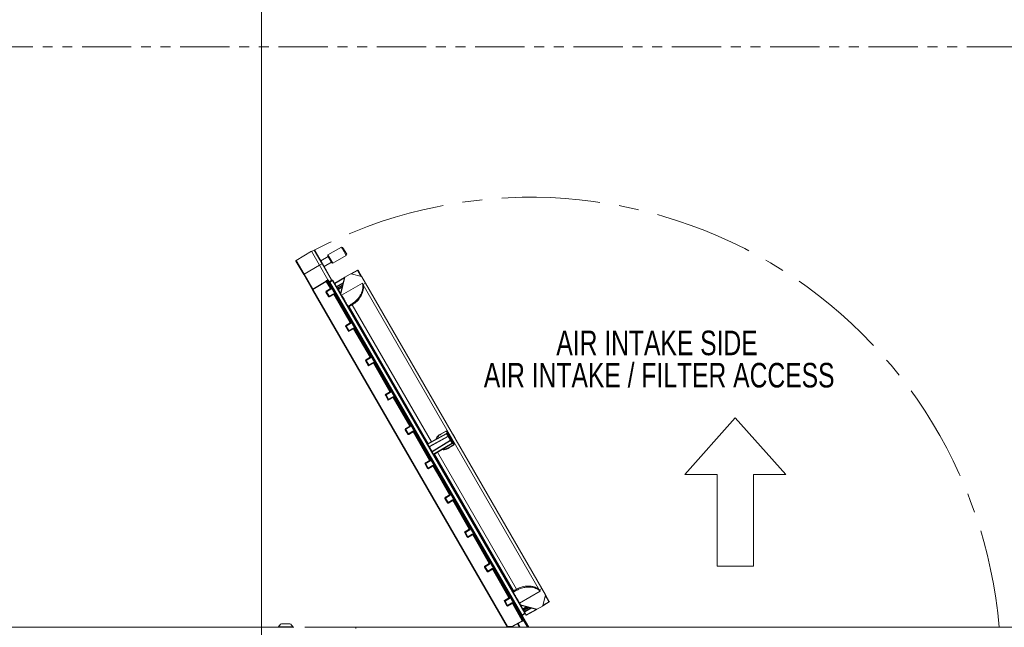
# Model space of a CAD drawing. Header units: millimetres. Extents: x 0 to 1118, y 0 to 864.
# Tile 92 of 235: x 248 to 375, y 624 to 702. Entities that reach past the tile are written whole.
import ezdxf

# ---------------------------------------------------------------- set-up
doc = ezdxf.new("R2010")
doc.units = ezdxf.units.MM
doc.linetypes.add('CENTERX2', pattern=[20.32, 12.7, -2.54, 2.54, -2.54])
doc.linetypes.add('PHANTOM', pattern=[12.7, 6.35, -1.27, 1.27, -1.27, 1.27, -1.27])
doc.styles.add('SLDTEXTSTYLE1', font='TXT', dxfattribs={"width": 0.75})
doc.styles.add('SLDTEXTSTYLE3', font='TXT', dxfattribs={"width": 0.605})
doc.dimstyles.new('SLDDIMSTYLE3', dxfattribs={"dimtxt": 3.175, "dimasz": 3.302, "dimexe": 0, "dimexo": 0.0625, "dimgap": 0.79375, "dimtad": 0, "dimtih": 1, "dimtoh": 1, "dimdec": 0, "dimlfac": 4, "dimrnd": 1e-09, "dimzin": 12, "dimdsep": 46, "dimtxsty": 'SLDTEXTSTYLE3', "dimsah": 1, "dimcen": 0.09, "dimadec": 0, "dimazin": 3, "dimtfac": 1, "dimtofl": 0, "dimtmove": 0, "dimatfit": 3, "dimfxl": 1, "dimfrac": 2, "dimtolj": 1, "dimtzin": 12, "dimarcsym": 0})

# ---------------------------------------------------------------- blocks, each defined once
blk = doc.blocks.new('Block2')
at = {"color": 7, "linetype": 'Continuous', "lineweight": 0}
for p, q in [((-3.2, 649.3), (-55.3, 590.7)), ((48.9, 590.7), (-3.2, 649.3)), ((-55.3, 590.7), (-22, 590.7)), ((-22, 590.7), (-22, 496)), ((15.6, 496), (15.6, 590.7)), ((15.6, 590.7), (48.9, 590.7)), ((-22, 496), (15.6, 496))]:
    blk.add_line(p, q, dxfattribs=at)
blk = doc.blocks.new('_D_8')
at = {"color": 7, "linetype": 'Continuous', "lineweight": 0}
for p, q in [((140.28, 698.7), (92.78, 698.7)), ((94.38, 698.7), (94.38, 666.07)), ((94.38, 623.7), (94.38, 656.32)), ((283.54, 623.7), (92.78, 623.7))]:
    blk.add_line(p, q, dxfattribs=at)
for points in [[(94.38, 698.7), (93.88, 695.39), (94.89, 695.39)], [(94.38, 623.7), (94.89, 627), (93.88, 627)]]:
    blk.add_solid(points, dxfattribs=at)
at = {"color": 7, "linetype": 'Continuous', "lineweight": 0, "char_height": 3.175, "attachment_point": 1, "style": 'SLDTEXTSTYLE3'}
for s, insert in [('300', (90.75, 665.29)), ('MINIMUM CLEARANCE', (70.64, 660.42))]:
    blk.add_mtext(s, dxfattribs=dict(at, insert=insert))
blk = doc.blocks.new('_D_10')
at = {"color": 7, "linetype": 'Continuous', "lineweight": 0}
for p, q in [((141.88, 700.3), (141.88, 713.98)), ((279.38, 478.66), (279.38, 713.98)), ((141.88, 712.38), (186.89, 712.38)), ((279.38, 712.38), (234.38, 712.38))]:
    blk.add_line(p, q, dxfattribs=at)
for points in [[(141.88, 712.38), (145.19, 711.87), (145.19, 712.89)], [(279.38, 712.38), (276.08, 712.89), (276.08, 711.87)]]:
    blk.add_solid(points, dxfattribs=at)
at = {"color": 7, "linetype": 'Continuous', "lineweight": 0, "char_height": 3.175, "attachment_point": 1, "style": 'SLDTEXTSTYLE3'}
for s, insert in [('550', (207, 716.47)), ('MINIMUM CLEARANCE', (186.89, 711.6))]:
    blk.add_mtext(s, dxfattribs=dict(at, insert=insert))
blk = doc.blocks.new('SW_NOTE_28')
at = {"color": 0, "linetype": 'Continuous', "lineweight": 0, "char_height": 3.175, "attachment_point": 2, "style": 'SLDTEXTSTYLE1'}
for s, insert in [('AIR INTAKE SIDE', (15.48, 4.09)), ('AIR INTAKE / FILTER ACCESS', (15.76, -0.08))]:
    blk.add_mtext(s, dxfattribs=dict(at, insert=insert))

msp = doc.modelspace()

# ---------------------------------------------------------------- linework, layer by layer
at = {"color": 7, "linetype": 'PHANTOM', "lineweight": 0}
msp.add_line((141.885, 698.696), (582.885, 698.696), dxfattribs=at)
at = {"color": 7, "linetype": 'Continuous', "lineweight": 15}
for p, q in [((289.7, 672.829), (287.944, 671.815)), ((289.871, 672.783), (289.7, 672.829)), ((289.83, 672.604), (289.7, 672.829)), ((289.871, 672.783), (289.975, 672.603)), ((285.831, 672.28), (283.837, 671.082)), ((285.831, 672.28), (286.874, 670.475)), ((286.177, 672.433), (285.848, 672.251)), ((286.245, 672.414), (287.242, 670.688)), ((287.988, 671.595), (287.035, 671.045)), ((287.944, 671.815), (287.944, 671.671)), ((287.944, 671.815), (288.569, 670.733)), ((288.444, 670.805), (287.944, 671.671)), ((288.569, 670.733), (290.325, 671.746)), ((290.325, 671.746), (289.83, 672.604)), ((289.975, 672.603), (290.371, 671.917)), ((290.325, 671.746), (290.371, 671.917)), ((284.817, 669.288), (283.82, 671.015)), ((287.949, 668.613), (286.874, 670.475)), ((287.242, 670.688), (288.466, 668.568)), ((287.448, 670.33), (288.4, 670.88)), ((288.444, 670.805), (288.569, 670.733)), ((285.962, 667.304), (284.817, 669.288)), ((290.148, 668.934), (290.821, 669.339)), ((290.832, 669.32), (290.821, 669.339)), ((290.832, 669.32), (290.907, 669.362)), ((290.907, 669.362), (291.773, 669.841)), ((292.296, 669.004), (290.944, 669.366)), ((291.841, 669.822), (292.326, 668.981)), ((292.179, 669.136), (292.06, 669.067)), ((292.248, 669.017), (292.179, 669.136)), ((292.801, 668.158), (292.326, 668.981)), ((285.98, 667.372), (287.717, 668.416)), ((287.801, 668.466), (287.717, 668.416)), ((288.313, 667.481), (287.784, 668.399)), ((287.801, 668.466), (287.91, 668.532)), ((313.202, 624.624), (287.891, 668.462)), ((287.91, 668.532), (287.974, 668.57)), ((287.949, 668.613), (287.974, 668.57)), ((287.974, 668.57), (313.275, 624.747)), ((288.162, 668.342), (288.535, 668.548)), ((288.466, 668.568), (288.466, 668.566)), ((288.569, 668.539), (288.581, 668.517)), ((288.581, 668.517), (313.407, 625.518)), ((288.849, 668.152), (290.11, 668.911)), ((289.92, 668.209), (289.084, 667.746)), ((289.906, 668.153), (289.101, 667.715)), ((289.575, 666.824), (290.087, 668.88)), ((290.11, 668.911), (290.148, 668.934)), ((292.801, 668.158), (292.482, 667.975)), ((292.482, 667.975), (292.508, 667.939)), ((292.508, 667.939), (315.244, 628.558)), ((292.801, 668.158), (315.581, 628.703)), ((311.099, 623.766), (285.962, 667.304)), ((288.045, 666.445), (287.72, 667.01)), ((287.737, 667.078), (288.296, 667.413)), ((288.683, 666.743), (288.113, 666.427)), ((290.876, 663.043), (288.751, 666.724)), ((290.528, 665.184), (290.641, 665.247)), ((290.554, 665.198), (290.611, 665.23)), ((290.3, 662.639), (290.858, 662.975)), ((290.608, 662.007), (290.282, 662.571)), ((291.246, 662.304), (290.676, 661.988)), ((293.438, 658.605), (291.313, 662.286)), ((293.17, 657.569), (292.845, 658.133)), ((292.862, 658.201), (293.421, 658.537)), ((293.808, 657.866), (293.238, 657.55)), ((296.001, 654.166), (293.876, 657.847)), ((295.733, 653.13), (295.407, 653.695)), ((295.425, 653.763), (295.983, 654.098)), ((296.371, 653.428), (295.801, 653.112)), ((298.563, 649.728), (296.438, 653.409)), ((298.295, 648.692), (297.97, 649.256)), ((297.987, 649.324), (298.546, 649.66)), ((298.933, 648.989), (298.363, 648.673)), ((301.126, 645.289), (299.001, 648.97)), ((300.824, 647.41), (303.253, 648.756)), ((303.228, 649.03), (302.61, 648.688)), ((304.246, 647.364), (303.295, 649.011)), ((303.321, 648.737), (303.502, 648.424)), ((304.093, 648.649), (304.332, 648.237)), ((303.485, 648.356), (301.056, 647.009)), ((303.773, 647.856), (301.393, 646.426)), ((304.004, 647.456), (301.624, 646.025)), ((303.552, 648.337), (303.502, 648.424)), ((303.623, 648.445), (303.522, 648.389)), ((303.552, 648.337), (303.791, 647.924)), ((303.841, 647.837), (303.791, 647.924)), ((303.821, 647.872), (303.919, 647.931)), ((303.841, 647.837), (304.022, 647.524)), ((303.624, 646.933), (304.229, 647.297)), ((300.858, 644.254), (300.532, 644.818)), ((300.55, 644.886), (301.108, 645.222)), ((301.496, 644.551), (300.926, 644.235)), ((303.688, 640.851), (301.563, 644.532)), ((303.42, 639.815), (303.095, 640.38)), ((303.112, 640.447), (303.671, 640.783)), ((304.058, 640.112), (303.488, 639.796)), ((306.251, 636.413), (304.126, 640.094)), ((305.983, 635.377), (305.657, 635.941)), ((305.675, 636.009), (306.233, 636.345)), ((306.621, 635.674), (306.051, 635.358)), ((308.813, 631.974), (306.688, 635.655)), ((308.545, 630.938), (308.22, 631.503)), ((308.237, 631.571), (308.796, 631.906)), ((309.183, 631.236), (308.613, 630.92)), ((311.376, 627.536), (309.251, 631.217)), ((311.979, 628.288), (311.868, 628.221)), ((311.95, 628.27), (311.894, 628.237)), ((315.244, 628.558), (315.262, 628.518)), ((315.581, 628.703), (315.262, 628.518)), ((315.581, 628.703), (316.047, 627.896)), ((311.108, 626.5), (310.782, 627.064)), ((310.8, 627.132), (311.358, 627.468)), ((316.524, 626.971), (315.691, 626.47)), ((315.714, 626.501), (316.052, 627.859)), ((315.988, 627.601), (316.116, 627.675)), ((316.116, 627.675), (316.039, 627.809)), ((316.047, 627.896), (316.541, 627.039)), ((311.746, 626.797), (311.176, 626.481)), ((313.093, 624.562), (311.813, 626.779)), ((314.874, 626.004), (312.827, 626.553)), ((313.347, 625.72), (314.135, 626.202)), ((313.365, 625.69), (314.192, 626.187)), ((314.911, 626.009), (313.6, 625.283)), ((314.952, 626.032), (314.911, 626.009)), ((314.952, 626.032), (315.613, 626.397)), ((315.602, 626.416), (315.691, 626.47)), ((315.602, 626.416), (315.613, 626.397)), ((313.074, 624.496), (311.708, 623.738)), ((313.411, 625.463), (313.045, 625.243)), ((313.074, 624.496), (313.16, 624.543)), ((313.227, 624.58), (313.16, 624.543)), ((313.227, 624.58), (313.221, 624.56)), ((313.232, 624.6), (313.227, 624.58)), ((313.275, 624.747), (313.232, 624.6)), ((313.737, 623.696), (313.252, 624.537)), ((313.275, 624.747), (313.882, 623.696)), ((313.407, 625.518), (313.419, 625.497)), ((313.532, 625.301), (313.419, 625.497)), ((281.551, 623.761), (281.551, 623.696)), ((282.13, 623.761), (281.551, 623.761)), ((282.287, 624.166), (281.96, 624.166)), ((283.426, 623.761), (282.13, 623.761)), ((283.016, 624.166), (282.287, 624.166)), ((283.426, 623.696), (283.426, 623.761)), ((284.985, 623.696), (285.135, 623.696)), ((285.135, 623.696), (291.498, 623.696)), ((291.547, 623.696), (495.722, 623.696)), ((291.547, 623.696), (291.547, 623.549)), ((311.139, 623.696), (311.099, 623.766)), ((311.682, 623.732), (311.141, 623.741)), ((312.727, 623.696), (312.461, 624.156))]:
    msp.add_line(p, q, dxfattribs=at)
at = {"color": 9, "linetype": 'Continuous', "lineweight": 0}
for p, q in [((287.199, 670.663), (286.177, 672.433)), ((283.837, 671.082), (284.859, 669.312)), ((284.859, 669.312), (286.874, 670.475)), ((286.874, 670.475), (287.199, 670.663)), ((287.199, 670.663), (287.242, 670.688)), ((288.423, 668.543), (287.199, 670.663)), ((284.817, 669.288), (284.859, 669.312)), ((284.859, 669.312), (285.98, 667.372)), ((291.783, 669.799), (290.983, 669.356)), ((292.169, 669.13), (291.783, 669.799)), ((287.742, 668.373), (286.005, 667.329)), ((287.742, 668.373), (287.784, 668.399)), ((288.271, 667.457), (287.742, 668.373)), ((287.776, 668.51), (287.949, 668.613)), ((287.784, 668.399), (287.826, 668.423)), ((287.891, 668.462), (287.826, 668.423)), ((287.826, 668.423), (288.356, 667.506)), ((288.094, 668.361), (288.423, 668.543)), ((288.145, 668.274), (288.187, 668.298)), ((288.56, 668.505), (288.187, 668.298)), ((288.187, 668.298), (313.02, 625.286)), ((288.423, 668.543), (288.466, 668.568)), ((288.56, 668.505), (288.581, 668.517)), ((313.386, 625.506), (288.56, 668.505)), ((290.078, 668.844), (288.859, 668.11)), ((288.859, 668.11), (289.072, 667.741)), ((289.084, 667.746), (289.101, 667.715)), ((289.109, 667.702), (289.101, 667.715)), ((289.901, 668.134), (289.109, 667.702)), ((289.109, 667.702), (289.184, 667.572)), ((289.184, 667.572), (289.858, 667.962)), ((289.835, 667.866), (289.219, 667.511)), ((289.279, 667.407), (289.795, 667.706)), ((290.148, 668.934), (289.617, 666.798)), ((289.717, 666.624), (292.393, 668.159)), ((286.005, 667.329), (285.962, 667.304)), ((286.005, 667.329), (311.141, 623.791)), ((287.677, 666.985), (287.72, 667.01)), ((288.003, 666.421), (287.677, 666.985)), ((287.712, 667.121), (288.271, 667.457)), ((287.72, 667.01), (287.762, 667.034)), ((288.321, 667.37), (287.762, 667.034)), ((287.762, 667.034), (288.088, 666.47)), ((288.003, 666.421), (288.045, 666.445)), ((288.045, 666.445), (288.088, 666.47)), ((288.088, 666.47), (288.658, 666.786)), ((288.708, 666.699), (288.138, 666.383)), ((288.271, 667.457), (288.313, 667.481)), ((288.313, 667.481), (288.356, 667.506)), ((288.708, 666.699), (288.751, 666.724)), ((290.833, 663.018), (288.708, 666.699)), ((288.751, 666.724), (288.793, 666.749)), ((288.793, 666.749), (290.918, 663.067)), ((289.219, 667.511), (289.279, 667.407)), ((289.773, 667.62), (289.311, 667.352)), ((289.311, 667.352), (289.588, 666.873)), ((289.617, 666.798), (289.717, 666.624)), ((290.7, 665.137), (290.606, 665.085)), ((300.908, 647.456), (290.7, 665.137)), ((291.1, 665.364), (301.31, 647.679)), ((290.574, 665.066), (290.606, 665.085)), ((290.606, 665.085), (300.813, 647.405)), ((290.275, 662.683), (290.833, 663.018)), ((290.282, 662.571), (290.325, 662.596)), ((290.883, 662.932), (290.325, 662.596)), ((290.325, 662.596), (290.651, 662.032)), ((290.833, 663.018), (290.876, 663.043)), ((290.876, 663.043), (290.918, 663.067)), ((290.24, 662.547), (290.282, 662.571)), ((290.565, 661.982), (290.24, 662.547)), ((290.565, 661.982), (290.608, 662.007)), ((290.608, 662.007), (290.651, 662.032)), ((290.651, 662.032), (291.221, 662.348)), ((291.271, 662.261), (290.701, 661.945)), ((291.271, 662.261), (291.313, 662.286)), ((293.396, 658.58), (291.271, 662.261)), ((291.313, 662.286), (291.356, 662.31)), ((291.356, 662.31), (293.481, 658.629)), ((292.802, 658.109), (292.845, 658.133)), ((293.128, 657.544), (292.802, 658.109)), ((292.837, 658.244), (293.396, 658.58)), ((292.845, 658.133), (292.887, 658.158)), ((293.446, 658.493), (292.887, 658.158)), ((292.887, 658.158), (293.213, 657.593)), ((293.128, 657.544), (293.17, 657.569)), ((293.17, 657.569), (293.213, 657.593)), ((293.213, 657.593), (293.783, 657.909)), ((293.833, 657.823), (293.263, 657.507)), ((293.396, 658.58), (293.438, 658.605)), ((293.438, 658.605), (293.481, 658.629)), ((293.833, 657.823), (293.876, 657.847)), ((295.958, 654.142), (293.833, 657.823)), ((293.876, 657.847), (293.918, 657.872)), ((293.918, 657.872), (296.043, 654.191)), ((295.365, 653.67), (295.407, 653.695)), ((295.4, 653.806), (295.958, 654.142)), ((295.407, 653.695), (295.45, 653.719)), ((296.008, 654.055), (295.45, 653.719)), ((295.45, 653.719), (295.776, 653.155)), ((295.958, 654.142), (296.001, 654.166)), ((296.001, 654.166), (296.043, 654.191)), ((295.69, 653.106), (295.365, 653.67)), ((295.69, 653.106), (295.733, 653.13)), ((295.733, 653.13), (295.776, 653.155)), ((295.776, 653.155), (296.346, 653.471)), ((296.396, 653.384), (295.826, 653.068)), ((296.396, 653.384), (296.438, 653.409)), ((298.521, 649.703), (296.396, 653.384)), ((296.438, 653.409), (296.481, 653.433)), ((296.481, 653.433), (298.606, 649.752)), ((297.927, 649.232), (297.97, 649.256)), ((298.253, 648.667), (297.927, 649.232)), ((297.962, 649.367), (298.521, 649.703)), ((297.97, 649.256), (298.012, 649.281)), ((298.571, 649.617), (298.012, 649.281)), ((298.012, 649.281), (298.338, 648.716)), ((298.253, 648.667), (298.295, 648.692)), ((298.295, 648.692), (298.338, 648.716)), ((298.338, 648.716), (298.908, 649.032)), ((298.958, 648.946), (298.388, 648.63)), ((298.521, 649.703), (298.563, 649.728)), ((298.563, 649.728), (298.606, 649.752)), ((298.958, 648.946), (299.001, 648.97)), ((301.083, 645.265), (298.958, 648.946)), ((299.001, 648.97), (299.043, 648.995)), ((299.043, 648.995), (301.168, 645.314)), ((303.278, 648.713), (300.849, 647.367)), ((302.555, 648.714), (303.173, 649.056)), ((303.278, 648.713), (303.321, 648.737)), ((303.46, 648.399), (303.278, 648.713)), ((303.308, 649.018), (303.295, 649.011)), ((303.308, 649.018), (304.258, 647.371)), ((300.807, 647.342), (300.849, 647.367)), ((300.849, 647.367), (301.031, 647.053)), ((301.031, 647.053), (303.46, 648.399)), ((303.798, 647.813), (301.418, 646.383)), ((301.599, 646.069), (303.979, 647.499)), ((303.46, 648.399), (303.502, 648.424)), ((303.773, 647.856), (303.485, 648.356)), ((303.582, 648.361), (303.608, 648.339)), ((303.608, 648.339), (303.82, 647.971)), ((303.798, 647.813), (303.841, 647.837)), ((303.979, 647.499), (303.798, 647.813)), ((303.979, 647.499), (304.022, 647.524)), ((304.258, 647.371), (304.246, 647.364)), ((300.988, 647.028), (301.031, 647.053)), ((301.056, 647.009), (301.393, 646.426)), ((301.418, 646.383), (301.375, 646.358)), ((301.418, 646.383), (301.599, 646.069)), ((301.599, 646.069), (301.556, 646.044)), ((311.913, 628.393), (301.705, 646.074)), ((302.1, 646.312), (312.31, 628.627)), ((304.223, 647.236), (303.618, 646.872)), ((300.49, 644.793), (300.532, 644.818)), ((300.815, 644.229), (300.49, 644.793)), ((300.525, 644.929), (301.083, 645.265)), ((300.532, 644.818), (300.575, 644.842)), ((301.133, 645.178), (300.575, 644.842)), ((300.575, 644.842), (300.901, 644.278)), ((301.083, 645.265), (301.126, 645.289)), ((301.126, 645.289), (301.168, 645.314)), ((301.614, 646.018), (311.821, 628.338)), ((300.815, 644.229), (300.858, 644.254)), ((300.858, 644.254), (300.901, 644.278)), ((300.901, 644.278), (301.471, 644.594)), ((301.521, 644.508), (300.951, 644.191)), ((301.521, 644.508), (301.563, 644.532)), ((303.646, 640.826), (301.521, 644.508)), ((301.563, 644.532), (301.606, 644.557)), ((301.606, 644.557), (303.731, 640.876)), ((303.052, 640.355), (303.095, 640.38)), ((303.378, 639.791), (303.052, 640.355)), ((303.087, 640.491), (303.646, 640.826)), ((303.095, 640.38), (303.137, 640.404)), ((303.696, 640.74), (303.137, 640.404)), ((303.137, 640.404), (303.463, 639.84)), ((303.378, 639.791), (303.42, 639.815)), ((303.42, 639.815), (303.463, 639.84)), ((303.463, 639.84), (304.033, 640.156)), ((304.083, 640.069), (303.513, 639.753)), ((303.646, 640.826), (303.688, 640.851)), ((303.688, 640.851), (303.731, 640.876)), ((304.083, 640.069), (304.126, 640.094)), ((306.208, 636.388), (304.083, 640.069)), ((304.126, 640.094), (304.168, 640.118)), ((304.168, 640.118), (306.293, 636.437)), ((305.615, 635.917), (305.657, 635.941)), ((305.94, 635.352), (305.615, 635.917)), ((305.65, 636.052), (306.208, 636.388)), ((305.657, 635.941), (305.7, 635.966)), ((306.258, 636.301), (305.7, 635.966)), ((305.7, 635.966), (306.026, 635.401)), ((306.208, 636.388), (306.251, 636.413)), ((306.251, 636.413), (306.293, 636.437)), ((305.94, 635.352), (305.983, 635.377)), ((305.983, 635.377), (306.026, 635.401)), ((306.026, 635.401), (306.596, 635.717)), ((306.646, 635.631), (306.076, 635.315)), ((306.646, 635.631), (306.688, 635.655)), ((308.771, 631.95), (306.646, 635.631)), ((306.688, 635.655), (306.731, 635.68)), ((306.731, 635.68), (308.856, 631.999)), ((308.177, 631.478), (308.22, 631.503)), ((308.503, 630.914), (308.177, 631.478)), ((308.212, 631.614), (308.771, 631.95)), ((308.22, 631.503), (308.262, 631.527)), ((308.821, 631.863), (308.262, 631.527)), ((308.262, 631.527), (308.588, 630.963)), ((308.503, 630.914), (308.545, 630.938)), ((308.545, 630.938), (308.588, 630.963)), ((308.588, 630.963), (309.158, 631.279)), ((309.208, 631.192), (308.638, 630.876)), ((308.771, 631.95), (308.813, 631.974)), ((308.813, 631.974), (308.856, 631.999)), ((309.208, 631.192), (309.251, 631.217)), ((311.333, 627.511), (309.208, 631.192)), ((309.251, 631.217), (309.293, 631.241)), ((309.293, 631.241), (311.418, 627.56)), ((311.821, 628.338), (311.789, 628.32)), ((311.821, 628.338), (311.913, 628.393)), ((312.71, 626.799), (315.377, 628.349)), ((310.74, 627.04), (310.782, 627.064)), ((311.065, 626.475), (310.74, 627.04)), ((310.775, 627.176), (311.333, 627.511)), ((310.782, 627.064), (310.825, 627.089)), ((311.383, 627.425), (310.825, 627.089)), ((310.825, 627.089), (311.151, 626.525)), ((311.333, 627.511), (311.376, 627.536)), ((311.376, 627.536), (311.418, 627.56)), ((315.723, 626.538), (316.493, 627.001)), ((316.493, 627.001), (316.107, 627.669)), ((311.065, 626.475), (311.108, 626.5)), ((311.108, 626.5), (311.151, 626.525)), ((311.151, 626.525), (311.721, 626.841)), ((311.771, 626.754), (311.201, 626.438)), ((311.771, 626.754), (311.813, 626.779)), ((313.049, 624.539), (311.771, 626.754)), ((311.813, 626.779), (311.856, 626.803)), ((311.856, 626.803), (313.135, 624.587)), ((312.71, 626.799), (312.824, 626.602)), ((312.824, 626.602), (314.952, 626.032)), ((312.874, 626.54), (313.137, 626.083)), ((313.683, 626.323), (313.169, 626.028)), ((313.169, 626.028), (313.229, 625.924)), ((313.229, 625.924), (313.845, 626.28)), ((313.942, 626.254), (313.265, 625.863)), ((313.265, 625.863), (313.339, 625.733)), ((313.339, 625.733), (314.116, 626.207)), ((313.347, 625.72), (313.339, 625.733)), ((313.347, 625.72), (313.365, 625.69)), ((313.568, 625.313), (314.836, 626.014)), ((311.683, 623.781), (313.049, 624.539)), ((312.977, 625.262), (313.02, 625.286)), ((313.02, 625.286), (313.386, 625.506)), ((313.049, 624.539), (313.093, 624.562)), ((313.093, 624.562), (313.135, 624.587)), ((313.135, 624.587), (313.202, 624.624)), ((313.252, 624.537), (313.185, 624.5)), ((313.355, 625.682), (313.568, 625.313)), ((313.386, 625.506), (313.407, 625.518)), ((311.099, 623.766), (311.141, 623.791)), ((311.141, 623.791), (311.683, 623.781)), ((311.17, 623.741), (311.196, 623.696)), ((312.67, 623.696), (312.418, 624.132)), ((312.504, 624.18), (312.784, 623.696))]:
    msp.add_line(p, q, dxfattribs=at)
at = {"color": 9, "linetype": 'Continuous', "lineweight": 0, "flags": 128}
for points in [[(289.254, 667.352), (289.258, 667.348), (289.263, 667.344), (289.269, 667.343), (289.276, 667.342), (289.285, 667.343), (289.293, 667.345), (289.302, 667.348), (289.311, 667.352)], [(289.575, 666.824), (289.575, 666.821), (289.577, 666.818), (289.581, 666.814), (289.586, 666.811), (289.592, 666.807), (289.6, 666.804), (289.608, 666.801), (289.617, 666.798)], [(303.59, 648.426), (303.471, 648.629), (303.344, 648.844), (303.26, 648.983), (303.228, 649.03), (303.228, 649.03), (303.228, 649.03)], [(302.751, 646.702), (302.986, 646.698), (303.624, 646.933), (303.624, 646.933), (303.624, 646.933)], [(312.824, 626.602), (312.822, 626.593), (312.821, 626.584), (312.82, 626.576), (312.82, 626.568), (312.821, 626.562), (312.822, 626.557), (312.824, 626.554), (312.827, 626.553)], [(313.109, 626.034), (313.107, 626.039), (313.107, 626.045), (313.108, 626.052), (313.112, 626.058), (313.116, 626.065), (313.122, 626.072), (313.129, 626.078), (313.137, 626.083)], [(313.137, 626.083), (313.224, 626.133), (313.571, 626.332), (313.596, 626.347)]]:
    msp.add_lwpolyline(points, dxfattribs=at)
at = {"color": 7, "linetype": 'CENTERX2', "lineweight": 0}
msp.add_arc((314.162, 618.558), 60.709, 4.85437, 117.44933, dxfattribs=at)
at = {"color": 7, "linetype": 'Continuous', "lineweight": 15}
for centre, radius, start, end in [((286.201, 672.389), 0.05, 30, 119), ((283.863, 671.04), 0.05, 121, 210), ((290.932, 669.318), 0.05, 75, 118.96938), ((291.797, 669.797), 0.05, 30, 118.96938), ((292.283, 668.956), 0.05, 30, 75), ((287.827, 668.424), 0.05, 121, 210), ((288.138, 668.385), 0.05, 210, 299), ((288.51, 668.591), 0.05, 210, 299), ((288.547, 668.526), 0.025, 30, 119), ((288.874, 668.11), 0.05, 121.03062, 210), ((289.059, 667.789), 0.05, 210, 299), ((289.077, 667.758), 0.05, 210, 298.98951), ((290.135, 668.868), 0.05, 121.03062, 166.03062), ((286.005, 667.329), 0.05, 121, 210), ((287.763, 667.035), 0.05, 121, 210), ((288.089, 666.47), 0.05, 210, 299), ((288.27, 667.456), 0.05, 301, 30), ((288.707, 666.699), 0.05, 30, 119), ((289.624, 666.812), 0.05, 166.03062, 210), ((290.53, 665.242), 0.05, 210.00022, 299.02627), ((290.325, 662.596), 0.05, 121, 210), ((290.833, 663.018), 0.05, 301, 30), ((290.651, 662.032), 0.05, 210, 299), ((291.27, 662.261), 0.05, 30, 119), ((292.888, 658.158), 0.05, 121, 210), ((293.214, 657.594), 0.05, 210, 299), ((293.395, 658.58), 0.05, 301, 30), ((293.832, 657.822), 0.05, 30, 119), ((295.45, 653.72), 0.05, 121, 210), ((295.958, 654.141), 0.05, 301, 30), ((295.776, 653.155), 0.05, 210, 299), ((296.395, 653.384), 0.05, 30, 119), ((298.013, 649.281), 0.05, 121, 210), ((298.339, 648.717), 0.05, 210, 299), ((298.52, 649.703), 0.05, 301, 30), ((298.957, 648.945), 0.05, 30, 119), ((303.252, 648.986), 0.05, 30, 118.96938), ((303.278, 648.712), 0.05, 30, 119), ((304.05, 648.624), 0.05, 30, 90), ((300.8, 647.454), 0.05, 210, 299), ((303.509, 648.312), 0.05, 30, 119), ((303.747, 647.899), 0.05, 301, 30), ((303.979, 647.499), 0.05, 301, 30), ((304.203, 647.339), 0.05, 301.03062, 30), ((304.289, 648.212), 0.05, 330, 30), ((301.031, 647.053), 0.05, 210, 299), ((301.418, 646.383), 0.05, 121, 210), ((300.575, 644.843), 0.05, 121, 210), ((301.083, 645.264), 0.05, 301, 30), ((301.65, 645.982), 0.05, 121, 210), ((300.901, 644.279), 0.05, 210, 299), ((301.52, 644.507), 0.05, 30, 119), ((303.138, 640.405), 0.05, 121, 210), ((303.464, 639.84), 0.05, 210, 299), ((303.645, 640.826), 0.05, 301, 30), ((304.082, 640.069), 0.05, 30, 119), ((305.7, 635.966), 0.05, 121, 210), ((306.208, 636.388), 0.05, 301, 30), ((306.026, 635.402), 0.05, 210, 299), ((306.645, 635.63), 0.05, 30, 119), ((308.263, 631.528), 0.05, 121, 210), ((308.589, 630.963), 0.05, 210, 299), ((308.77, 631.949), 0.05, 301, 30), ((309.207, 631.192), 0.05, 30, 119), ((310.825, 627.089), 0.05, 121, 210), ((311.333, 627.511), 0.05, 301, 30), ((311.92, 628.194), 0.05, 120.97373, 209.99978), ((316.003, 627.871), 0.05, 346.03062, 30), ((316.498, 627.014), 0.05, 301.03062, 30), ((311.151, 626.525), 0.05, 210, 299), ((311.77, 626.754), 0.05, 30, 119), ((312.84, 626.601), 0.05, 210, 255), ((313.373, 625.678), 0.05, 121.70066, 210), ((314.887, 626.052), 0.05, 255, 298.96938), ((315.666, 626.513), 0.05, 301.03062, 346.03062), ((313.071, 625.2), 0.05, 121, 210), ((313.136, 624.587), 0.05, 210, 299), ((313.39, 625.647), 0.05, 121, 210), ((313.398, 625.484), 0.025, 301, 30), ((313.575, 625.326), 0.05, 210, 298.96938), ((282.488, 623.222), 1.081, 119.2162, 150.11785), ((282.488, 623.222), 1.081, 29.88215, 60.7838), ((311.142, 623.791), 0.05, 210, 269), ((311.683, 623.782), 0.05, 269, 299)]:
    msp.add_arc(centre, radius, start, end, dxfattribs=at)
at = {"color": 9, "linetype": 'Continuous', "lineweight": 0}
for centre, radius, start, end in [((291.825, 669.831), 0.0526, 169.65662, 218.17759), ((291.848, 669.722), 0.101, 94.26769, 129.94654), ((288.35, 668.752), 0.717, 208.00162, 211.99838), ((287.828, 668.424), 0.1, 121, 180.98992), ((287.168, 668.13), 0.717, 28.00162, 31.99838), ((288.434, 668.803), 0.717, 208.00162, 211.99838), ((288.79, 667.932), 0.712, 117.0242, 120.9758), ((288.88, 668.059), 0.0554, 112.54899, 152.86326), ((288.896, 668.142), 0.0485, 167.58304, 220.56458), ((289.082, 667.737), 0.0443, 221.22551, 307.30015), ((286.612, 667.708), 0.717, 208.00162, 211.99838), ((287.764, 667.035), 0.1, 121, 210), ((287.104, 666.741), 0.717, 28.00162, 31.99838), ((288.37, 667.414), 0.717, 208.00162, 211.99838), ((288.09, 666.471), 0.1, 210, 299), ((288.721, 666.807), 0.717, 208.00162, 211.99838), ((287.505, 666.047), 0.717, 28.00162, 31.99838), ((287.663, 667.077), 0.717, 28.00162, 31.99838), ((288.929, 667.75), 0.717, 208.00162, 211.99838), ((288.269, 667.456), 0.1, 301, 30), ((288.707, 666.699), 0.1, 30, 119), ((289.291, 667.123), 0.717, 208.00162, 211.99838), ((288.075, 666.363), 0.717, 28.00162, 31.99838), ((289.157, 667.607), 0.0443, 221.22551, 307.30015), ((289.236, 667.47), 0.0443, 112.69985, 198.77449), ((289.296, 667.366), 0.0443, 112.69985, 198.77449), ((290.936, 668.327), 1.896, 209.04306, 210.95694), ((289.583, 666.842), 0.0554, 267.13674, 307.45101), ((289.683, 666.668), 0.0554, 267.13674, 307.45101), ((290.56, 665.093), 0.146, 17.52006, 69.65735), ((290.993, 665.316), 0.117, 24.17632, 104.87464), ((290.326, 662.597), 0.1, 121, 210), ((289.667, 662.303), 0.717, 28.00162, 31.99838), ((290.933, 662.976), 0.717, 208.00162, 211.99838), ((290.225, 662.638), 0.717, 28.00162, 31.99838), ((291.491, 663.312), 0.717, 208.00162, 211.99838), ((290.832, 663.017), 0.1, 301, 30), ((290.652, 662.032), 0.1, 210, 299), ((291.283, 662.368), 0.717, 208.00162, 211.99838), ((290.068, 661.608), 0.717, 28.00162, 31.99838), ((291.269, 662.26), 0.1, 30, 119), ((291.854, 662.684), 0.717, 208.00162, 211.99838), ((290.638, 661.924), 0.717, 28.00162, 31.99838), ((292.889, 658.159), 0.1, 121, 210), ((292.229, 657.864), 0.717, 28.00162, 31.99838), ((293.495, 658.537), 0.717, 208.00162, 211.99838), ((293.215, 657.594), 0.1, 210, 299), ((293.846, 657.93), 0.717, 208.00162, 211.99838), ((292.63, 657.17), 0.717, 28.00162, 31.99838), ((292.788, 658.2), 0.717, 28.00162, 31.99838), ((294.054, 658.873), 0.717, 208.00162, 211.99838), ((293.394, 658.579), 0.1, 301, 30), ((293.832, 657.822), 0.1, 30, 119), ((294.416, 658.246), 0.717, 208.00162, 211.99838), ((293.2, 657.486), 0.717, 28.00162, 31.99838), ((295.451, 653.72), 0.1, 121, 210), ((294.792, 653.426), 0.717, 28.00162, 31.99838), ((296.058, 654.099), 0.717, 208.00162, 211.99838), ((295.35, 653.762), 0.717, 28.00162, 31.99838), ((296.616, 654.435), 0.717, 208.00162, 211.99838), ((295.957, 654.141), 0.1, 301, 30), ((295.777, 653.156), 0.1, 210, 299), ((296.408, 653.491), 0.717, 208.00162, 211.99838), ((295.193, 652.732), 0.717, 28.00162, 31.99838), ((296.394, 653.383), 0.1, 30, 119), ((296.979, 653.807), 0.717, 208.00162, 211.99838), ((295.763, 653.048), 0.717, 28.00162, 31.99838), ((298.014, 649.282), 0.1, 121, 210), ((297.354, 648.988), 0.717, 28.00162, 31.99838), ((298.62, 649.661), 0.717, 208.00162, 211.99838), ((298.34, 648.717), 0.1, 210, 299), ((298.971, 649.053), 0.717, 208.00162, 211.99838), ((297.755, 648.293), 0.717, 28.00162, 31.99838), ((297.913, 649.323), 0.717, 28.00162, 31.99838), ((299.179, 649.996), 0.717, 208.00162, 211.99838), ((298.519, 649.702), 0.1, 301, 30), ((298.957, 648.945), 0.1, 30, 119), ((299.541, 649.369), 0.717, 208.00162, 211.99838), ((298.325, 648.609), 0.717, 28.00162, 31.99838), ((302.596, 648.73), 0.0446, 201.78796, 288.30879), ((303.221, 648.968), 0.1, 30, 118.96938), ((303.214, 649.072), 0.0446, 201.78796, 288.30879), ((302.646, 648.376), 0.717, 28.00162, 31.99838), ((303.553, 648.393), 0.0437, 258.85062, 311.59295), ((303.581, 648.375), 0.0444, 220.82721, 307.09634), ((303.838, 647.93), 0.0444, 112.90366, 199.17279), ((303.84, 647.896), 0.0437, 108.40705, 161.14938), ((303.371, 647.119), 0.717, 28.00162, 31.99838), ((304.172, 647.321), 0.1, 301.03062, 30), ((301.664, 647.389), 0.717, 208.00162, 211.99838), ((302.025, 646.762), 0.717, 208.00162, 211.99838), ((303.653, 646.899), 0.0446, 131.69121, 218.21204), ((304.258, 647.263), 0.0446, 131.69121, 218.21204), ((300.576, 644.843), 0.1, 121, 210), ((299.917, 644.549), 0.717, 28.00162, 31.99838), ((301.183, 645.222), 0.717, 208.00162, 211.99838), ((300.475, 644.885), 0.717, 28.00162, 31.99838), ((301.741, 645.558), 0.717, 208.00162, 211.99838), ((301.082, 645.264), 0.1, 301, 30), ((300.902, 644.279), 0.1, 210, 299), ((301.533, 644.615), 0.717, 208.00162, 211.99838), ((300.318, 643.855), 0.717, 28.00162, 31.99838), ((301.519, 644.507), 0.1, 30, 119), ((302.104, 644.931), 0.717, 208.00162, 211.99838), ((300.888, 644.171), 0.717, 28.00162, 31.99838), ((303.139, 640.405), 0.1, 121, 210), ((302.479, 640.111), 0.717, 28.00162, 31.99838), ((303.745, 640.784), 0.717, 208.00162, 211.99838), ((303.465, 639.841), 0.1, 210, 299), ((304.096, 640.176), 0.717, 208.00162, 211.99838), ((302.88, 639.417), 0.717, 28.00162, 31.99838), ((303.038, 640.447), 0.717, 28.00162, 31.99838), ((304.304, 641.12), 0.717, 208.00162, 211.99838), ((303.644, 640.826), 0.1, 301, 30), ((304.082, 640.068), 0.1, 30, 119), ((304.666, 640.492), 0.717, 208.00162, 211.99838), ((303.45, 639.733), 0.717, 28.00162, 31.99838), ((305.701, 635.967), 0.1, 121, 210), ((305.042, 635.672), 0.717, 28.00162, 31.99838), ((306.308, 636.346), 0.717, 208.00162, 211.99838), ((305.6, 636.008), 0.717, 28.00162, 31.99838), ((306.866, 636.681), 0.717, 208.00162, 211.99838), ((306.207, 636.387), 0.1, 301, 30), ((306.027, 635.402), 0.1, 210, 299), ((306.658, 635.738), 0.717, 208.00162, 211.99838), ((305.443, 634.978), 0.717, 28.00162, 31.99838), ((306.644, 635.63), 0.1, 30, 119), ((307.229, 636.054), 0.717, 208.00162, 211.99838), ((306.013, 635.294), 0.717, 28.00162, 31.99838), ((308.264, 631.528), 0.1, 121, 210), ((307.604, 631.234), 0.717, 28.00162, 31.99838), ((308.87, 631.907), 0.717, 208.00162, 211.99838), ((308.59, 630.964), 0.1, 210, 299), ((309.221, 631.299), 0.717, 208.00162, 211.99838), ((308.005, 630.54), 0.717, 28.00162, 31.99838), ((308.163, 631.57), 0.717, 28.00162, 31.99838), ((309.429, 632.243), 0.717, 208.00162, 211.99838), ((308.769, 631.949), 0.1, 301, 30), ((309.207, 631.191), 0.1, 30, 119), ((309.791, 631.615), 0.717, 208.00162, 211.99838), ((308.575, 630.856), 0.717, 28.00162, 31.99838), ((311.805, 628.295), 0.146, 350.34265, 42.47994), ((312.216, 628.558), 0.117, 315.12536, 35.82368), ((310.826, 627.09), 0.1, 121, 210), ((310.167, 626.796), 0.717, 28.00162, 31.99838), ((311.433, 627.469), 0.717, 208.00162, 211.99838), ((310.725, 627.131), 0.717, 28.00162, 31.99838), ((311.991, 627.805), 0.717, 208.00162, 211.99838), ((311.332, 627.51), 0.1, 301, 30), ((316.458, 627.096), 0.101, 290.05346, 325.73231), ((316.542, 627.021), 0.0526, 201.82241, 250.34338), ((311.152, 626.525), 0.1, 210, 299), ((311.783, 626.861), 0.717, 208.00162, 211.99838), ((310.568, 626.101), 0.717, 28.00162, 31.99838), ((311.769, 626.753), 0.1, 30, 119), ((312.354, 627.177), 0.717, 208.00162, 211.99838), ((311.138, 626.417), 0.717, 28.00162, 31.99838), ((312.732, 626.748), 0.0554, 112.54899, 152.86326), ((312.845, 626.551), 0.0554, 112.54899, 152.86326), ((313.142, 626.063), 0.0443, 221.22551, 307.30015), ((314.795, 627.003), 1.896, 209.04306, 210.95694), ((313.202, 625.959), 0.0443, 221.22551, 307.30015), ((313.282, 625.822), 0.0443, 112.69985, 198.77449), ((313.357, 625.692), 0.0443, 112.69985, 198.77449), ((313.682, 624.876), 0.717, 208.00162, 211.99838), ((313.137, 624.588), 0.1, 239.01008, 299), ((313.768, 624.923), 0.717, 208.00162, 211.99838), ((312.552, 624.164), 0.717, 28.00162, 31.99838), ((313.535, 625.357), 0.0554, 267.13674, 307.45101), ((313.614, 625.329), 0.0485, 199.43542, 252.41696), ((311.967, 623.764), 0.826, 178.1461, 181.58357), ((312.508, 623.755), 0.826, 178.1461, 181.58357), ((312.315, 624.118), 0.717, 208.00162, 211.99838)]:
    msp.add_arc(centre, radius, start, end, dxfattribs=at)
at = {"color": 7, "linetype": 'Continuous', "lineweight": 15}
for centre, major_axis, start_param, end_param in [((287.935, 668.488), (0.0307, 0.0408), 1.1783257, 2.7488174), ((313.246, 624.648), (0.0507, 0.0062), 3.5343679, 4.3196138), ((313.207, 624.512), (0.0507, 0.0062), 0.3927752, 1.1780211)]:
    msp.add_ellipse(centre, major_axis=major_axis, ratio=0.9760362, start_param=start_param, end_param=end_param, dxfattribs=at)
at = {"color": 9, "linetype": 'Continuous', "lineweight": 0}
for centre, major_axis, ratio, start_param, end_param in [((288.188, 668.299), (-0.0258, 0.0429), 0.0174285, 6.2825767, 7.8530684), ((288.51, 668.591), (0.0867, 0.0481), 0.5044008, 3.1590459, 4.712389), ((288.422, 668.543), (-0.0258, 0.0429), 0.0174285, 4.6943271, 4.7114758), ((288.56, 668.505), (-0.0246, 0.0435), 0.0087242, 4.7126174, 6.2831092), ((289.202, 667.542), (-0.025, 0.0433), 0.0246777, 0.7855505, 2.3560422), ((300.85, 647.367), (-0.0258, 0.0429), 0.0174285, 6.2825767, 7.8530684), ((303.459, 648.399), (-0.0258, 0.0429), 0.0174285, 3.140984, 4.7114758), ((303.797, 647.812), (-0.0243, 0.0438), 0.0174285, 4.7133022, 6.2837939), ((301.6, 646.069), (-0.0243, 0.0438), 0.0174285, 1.5717095, 3.1422013), ((313.248, 625.894), (-0.025, 0.0433), 0.0246777, 0.7855505, 2.3560422), ((313.021, 625.287), (-0.0243, 0.0438), 0.0174285, 1.5717095, 3.1422013), ((313.385, 625.506), (-0.0254, 0.0431), 0.0087242, 3.1416688, 4.7121605)]:
    msp.add_ellipse(centre, major_axis=major_axis, ratio=ratio, start_param=start_param, end_param=end_param, dxfattribs=at)
for points, knots in [([(290.963, 665.429), (291.172, 665.574), (291.595, 665.868), (292.016, 666.373), (292.273, 666.846), (292.418, 667.252), (292.475, 667.671), (292.437, 667.995), (292.401, 668.133), (292.393, 668.159), (292.393, 668.159)], [0, 0, 0, 0, 0.2530043, 0.5128082, 0.63206, 0.7533858, 0.895261, 0.9801928, 0.9999964, 1, 1, 1, 1]), ([(292.508, 667.939), (292.516, 667.873), (292.549, 667.616), (292.506, 667.228), (292.375, 666.808), (292.135, 666.33), (291.729, 665.809), (291.312, 665.514), (291.1, 665.364)], [0, 0, 0, 0, 0.0529263, 0.2050185, 0.331218, 0.4601741, 0.7255841, 1, 1, 1, 1]), ([(289.717, 666.624), (289.717, 666.624), (289.827, 666.434), (290.044, 666.061), (290.312, 665.602), (290.494, 665.292), (290.551, 665.201), (290.554, 665.199), (290.554, 665.198)], [0, 0, 0, 0, 0.0000054, 0.2407513, 0.4815694, 0.7227749, 0.9632392, 1, 1, 1, 1]), ([(290.554, 665.198), (290.554, 665.197), (290.552, 665.195), (290.557, 665.179), (290.569, 665.153), (290.585, 665.12), (290.599, 665.097), (290.606, 665.085)], [0, 0, 0, 0, 0.1699581, 0.3863492, 0.5942287, 0.7976262, 1, 1, 1, 1]), ([(290.611, 665.23), (290.693, 665.275), (290.823, 665.347), (290.925, 665.407), (290.963, 665.429)], [0, 0, 0, 0, 0.62337393, 1, 1, 1, 1]), ([(291.1, 665.364), (291.057, 665.339), (290.943, 665.271), (290.793, 665.188), (290.7, 665.137)], [0, 0, 0, 0, 0.378911, 1, 1, 1, 1]), ([(301.883, 647.997), (301.911, 648.058), (301.998, 648.252), (302.225, 648.5), (302.445, 648.642), (302.555, 648.714)], [0, 0, 0, 0, 0.1894463, 0.5943532, 1, 1, 1, 1]), ([(302.61, 648.688), (302.61, 648.688), (302.496, 648.625), (302.282, 648.47), (302.058, 648.248), (301.974, 648.077), (301.954, 648.036)], [0, 0, 0, 0, 0.0000116, 0.4257373, 0.8631759, 1, 1, 1, 1]), ([(303.533, 648.37), (303.545, 648.37), (303.563, 648.37), (303.577, 648.363), (303.582, 648.361)], [0, 0, 0, 0, 0.7076613, 1, 1, 1, 1]), ([(303.826, 647.938), (303.826, 647.933), (303.824, 647.916), (303.816, 647.902), (303.81, 647.891)], [0, 0, 0, 0, 0.2923387, 1, 1, 1, 1]), ([(303.82, 647.971), (303.823, 647.961), (303.827, 647.95), (303.826, 647.939), (303.826, 647.938)], [0, 0, 0, 0, 0.8732421, 1, 1, 1, 1]), ([(304.229, 647.297), (304.229, 647.297), (304.229, 647.297), (304.227, 647.305), (304.194, 647.368), (304.097, 647.542), (303.988, 647.735), (303.91, 647.871), (303.887, 647.912)], [0, 0, 0, 0, 0.0000119, 0.0839553, 0.3510205, 0.6183038, 0.8853589, 1, 1, 1, 1]), ([(303.618, 646.872), (303.417, 646.766), (303.131, 646.616), (302.782, 646.65), (302.679, 646.659)], [0, 0, 0, 0, 0.70498271, 1, 1, 1, 1]), ([(311.821, 628.338), (311.825, 628.331), (311.836, 628.312), (311.855, 628.283), (311.874, 628.255), (311.888, 628.238), (311.892, 628.237), (311.894, 628.237)], [0, 0, 0, 0, 0.1180545, 0.3277495, 0.5468366, 0.7726637, 1, 1, 1, 1]), ([(311.913, 628.393), (312.004, 628.448), (312.151, 628.537), (312.267, 628.602), (312.31, 628.627)], [0, 0, 0, 0, 0.621089, 1, 1, 1, 1]), ([(315.377, 628.349), (315.377, 628.349), (315.278, 628.452), (315.018, 628.655), (314.606, 628.823), (314.183, 628.901), (313.827, 628.911), (313.417, 628.875), (312.963, 628.772), (312.566, 628.616), (312.351, 628.503), (312.299, 628.476)], [0, 0, 0, 0, 0.0000036, 0.1045016, 0.246351, 0.3653654, 0.4868868, 0.5770982, 0.7577664, 0.941033, 1, 1, 1, 1]), ([(312.31, 628.627), (312.542, 628.734), (313.006, 628.949), (313.659, 629.04), (314.197, 629.009), (314.626, 628.913), (314.985, 628.755), (315.191, 628.599), (315.244, 628.558)], [0, 0, 0, 0, 0.2702142, 0.5398408, 0.6675282, 0.7949925, 0.9470765, 1, 1, 1, 1]), ([(311.894, 628.237), (311.903, 628.218), (311.922, 628.18), (312.09, 627.881), (312.341, 627.442), (312.568, 627.047), (312.694, 626.828), (312.71, 626.799), (312.71, 626.799)], [0, 0, 0, 0, 0.2408877, 0.4817465, 0.7224066, 0.9635082, 0.9999946, 1, 1, 1, 1])]:
    msp.add_open_spline(points, degree=3, knots=knots, dxfattribs=at)
at = {"color": 7, "linetype": 'Continuous', "lineweight": 15}
for points, knots in [([(292.393, 668.159), (292.394, 668.157), (292.404, 668.139), (292.437, 668.08), (292.463, 668.018), (292.482, 667.975)], [0, 0, 0, 0, 0.0230664, 0.2982256, 1, 1, 1, 1]), ([(312.299, 628.476), (312.26, 628.454), (312.157, 628.396), (312.029, 628.318), (311.95, 628.27)], [0, 0, 0, 0, 0.3766261, 1, 1, 1, 1]), ([(315.262, 628.518), (315.291, 628.48), (315.331, 628.427), (315.366, 628.368), (315.376, 628.351), (315.377, 628.349)], [0, 0, 0, 0, 0.70177441, 0.97693364, 1, 1, 1, 1])]:
    msp.add_open_spline(points, degree=3, knots=knots, dxfattribs=at)

# ---------------------------------------------------------------- block references
at = {"color": 7, "linetype": 'Continuous', "lineweight": 0}
msp.add_blockref('SW_NOTE_28', (314.974, 657.939), dxfattribs=at)
at = {"color": 7, "linetype": 'Continuous', "xscale": 0.125, "yscale": 0.125, "zscale": 0.125, "rotation": 360}
msp.add_blockref('Block2', (340.959, 569.611), dxfattribs=at)

# ---------------------------------------------------------------- dimensions: what is measured, and where the dimension line sits
at = {"color": 7, "linetype": 'Continuous', "lineweight": 0}
dim = msp.add_linear_dim(base=(141.885, 712.38), p1=(279.385, 477.059), p2=(141.885, 698.696), text='<>\\PMINIMUM CLEARANCE', dimstyle='SLDDIMSTYLE3', dxfattribs=at)
dim.commit()
dim.dimension.update_dxf_attribs({"geometry": '_D_10', "text_midpoint": (210.635, 712.38), "dimtype": 160})
dim = msp.add_linear_dim(base=(94.384, 698.696), p1=(285.135, 623.696), p2=(141.885, 698.696), angle=90, text='<>\\PMINIMUM CLEARANCE', dimstyle='SLDDIMSTYLE3', dxfattribs=at)
dim.commit()
dim.dimension.update_dxf_attribs({"geometry": '_D_8', "text_midpoint": (94.384, 661.196), "dimtype": 160})

doc.saveas('drawing.dxf')
